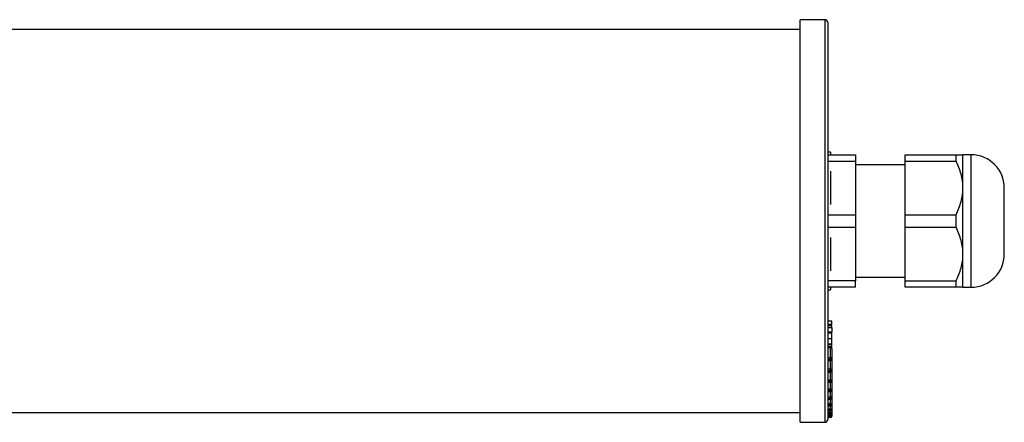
# Model space of a CAD drawing. Header units: millimetres. Extents: x -386 to 1009, y 394 to 472.
# Tile 2 of 4: x 660 to 839, y 396 to 469. Entities that reach past the tile are written whole.
import ezdxf

# ---------------------------------------------------------------- set-up
doc = ezdxf.new("R2010")
doc.units = ezdxf.units.MM

msp = doc.modelspace()

# ---------------------------------------------------------------- linework, layer by layer
at = {"color": 7, "linetype": 'Continuous', "lineweight": 25}
for p, q in [((806.39, 469.22), (801.89, 469.22)), ((801.89, 396.22), (801.89, 469.22)), ((806.89, 468.72), (806.89, 396.72)), ((801.89, 467.47), (-380.11, 467.47)), ((807.39, 445.22), (806.89, 445.22)), ((806.89, 444.72), (811.89, 444.72)), ((807.39, 445.22), (807.39, 444.72)), ((811.89, 444.72), (811.89, 443.59)), ((820.89, 444.72), (830.14, 444.72)), ((820.89, 443.59), (820.89, 444.72)), ((830.14, 443.59), (830.14, 444.72)), ((832.89, 444.72), (831.39, 444.72)), ((831.39, 438.72), (831.39, 444.72)), ((806.89, 443.59), (811.89, 443.59)), ((811.89, 443.59), (811.89, 433.86)), ((820.89, 442.92), (811.89, 442.92)), ((820.89, 443.59), (830.14, 443.59)), ((820.89, 433.86), (820.89, 443.59)), ((807.39, 441.75), (807.39, 435.69)), ((831.39, 426.72), (831.39, 438.72)), ((838.89, 426.72), (838.89, 438.72)), ((806.89, 433.86), (811.89, 433.86)), ((811.89, 433.86), (811.89, 431.59)), ((820.89, 433.86), (830.14, 433.86)), ((820.89, 431.59), (820.89, 433.86)), ((830.14, 431.59), (830.14, 433.86)), ((806.89, 431.59), (811.89, 431.59)), ((811.89, 431.59), (811.89, 421.86)), ((820.89, 431.59), (830.14, 431.59)), ((820.89, 421.86), (820.89, 431.59)), ((807.39, 429.75), (807.39, 423.69)), ((831.39, 420.72), (831.39, 426.72)), ((811.89, 421.86), (806.89, 421.86)), ((811.89, 422.52), (820.89, 422.52)), ((811.89, 420.72), (811.89, 421.86)), ((820.89, 421.86), (830.14, 421.86)), ((820.89, 420.72), (820.89, 421.86)), ((830.14, 420.72), (830.14, 421.86)), ((811.89, 420.72), (806.89, 420.72)), ((806.89, 420.22), (807.39, 420.22)), ((807.39, 420.72), (807.39, 420.22)), ((830.14, 420.72), (820.89, 420.72)), ((831.39, 420.72), (832.89, 420.72)), ((807.59, 414.55), (806.89, 414.55)), ((807.59, 414.1), (807.59, 414.55)), ((807.67, 413.95), (806.89, 413.95)), ((807.59, 413.69), (806.89, 413.69)), ((807.59, 413.34), (806.89, 413.34)), ((806.89, 412.64), (807.59, 412.64)), ((807.59, 412.54), (806.89, 412.54)), ((807.59, 412.36), (806.89, 412.36)), ((807.59, 413.34), (807.59, 412.99)), ((807.59, 412.99), (807.59, 412.64)), ((807.67, 412.82), (807.59, 412.82)), ((807.59, 412.36), (807.59, 412.54)), ((807.59, 411.37), (807.59, 412.36)), ((807.59, 411.37), (806.89, 411.37)), ((807.59, 410.37), (807.59, 411.37)), ((807.59, 410.75), (807.67, 410.75)), ((807.59, 410.37), (806.89, 410.37)), ((807.59, 410.32), (806.89, 410.32)), ((807.59, 409.96), (806.89, 409.96)), ((807.39, 409.8), (806.89, 409.8)), ((807.39, 409.74), (806.89, 409.74)), ((807.39, 407.9), (807.39, 409.74)), ((807.59, 409.79), (807.45, 409.79)), ((807.59, 410.32), (807.59, 410.37)), ((807.59, 409.96), (807.59, 410.32)), ((807.59, 409.79), (807.59, 409.96)), ((807.59, 409.6), (807.59, 407.76)), ((807.39, 407.9), (806.89, 407.9)), ((807.39, 407.62), (806.89, 407.62)), ((807.39, 407.48), (806.89, 407.48)), ((806.89, 407.42), (807.39, 407.42)), ((807.39, 407.62), (807.39, 407.9)), ((807.39, 407.48), (807.39, 407.62)), ((807.59, 407.76), (807.59, 407.62)), ((807.59, 407.62), (807.59, 405.72)), ((807.39, 405.84), (806.89, 405.84)), ((807.39, 405.56), (806.89, 405.56)), ((807.39, 405.34), (806.89, 405.34)), ((806.89, 405.29), (807.39, 405.29)), ((807.39, 405.56), (807.39, 405.84)), ((807.39, 405.34), (807.39, 405.56)), ((807.59, 405.72), (807.59, 405.49)), ((807.59, 405.49), (807.59, 403.78)), ((807.39, 403.89), (806.89, 403.89)), ((807.39, 403.62), (806.89, 403.62)), ((807.39, 403.5), (806.89, 403.5)), ((806.89, 403.47), (807.39, 403.47)), ((807.39, 403.62), (807.39, 403.89)), ((807.39, 403.5), (807.39, 403.62)), ((807.59, 403.78), (807.59, 403.67)), ((807.59, 403.67), (807.59, 402.15)), ((807.39, 402.25), (806.89, 402.25)), ((807.39, 401.98), (806.89, 401.98)), ((807.39, 401.8), (806.89, 401.8)), ((806.89, 401.78), (807.39, 401.78)), ((807.39, 401.98), (807.39, 402.25)), ((807.39, 401.8), (807.39, 401.98)), ((807.59, 402.15), (807.59, 401.98)), ((807.59, 401.98), (807.59, 400.68)), ((807.39, 400.76), (806.89, 400.76)), ((807.39, 400.5), (806.89, 400.5)), ((807.39, 400.41), (806.89, 400.41)), ((806.89, 400.4), (807.39, 400.4)), ((807.39, 400.5), (807.39, 400.76)), ((807.39, 400.41), (807.39, 400.5)), ((807.59, 400.68), (807.59, 400.6)), ((807.59, 400.6), (807.59, 399.52)), ((807.39, 399.58), (806.89, 399.58)), ((807.39, 399.33), (806.89, 399.33)), ((807.39, 399.21), (806.89, 399.21)), ((806.89, 399.2), (807.39, 399.2)), ((807.39, 398.6), (806.89, 398.6)), ((807.39, 398.36), (806.89, 398.36)), ((807.39, 398.31), (806.89, 398.31)), ((806.89, 398.3), (807.39, 398.3)), ((807.39, 399.33), (807.39, 399.58)), ((807.39, 399.21), (807.39, 399.33)), ((807.39, 398.36), (807.39, 398.6)), ((807.39, 398.31), (807.39, 398.36)), ((807.59, 399.52), (807.59, 399.4)), ((807.59, 399.4), (807.59, 398.55)), ((807.59, 398.55), (807.59, 398.5)), ((807.59, 398.5), (807.59, 397.89)), ((-380.11, 397.97), (801.89, 397.97)), ((807.39, 397.92), (806.89, 397.92)), ((807.39, 397.69), (806.89, 397.69)), ((806.89, 397.63), (807.39, 397.63)), ((807.39, 397.63), (806.89, 397.63)), ((807.39, 397.48), (806.89, 397.48)), ((807.39, 397.26), (806.89, 397.26)), ((806.89, 397.25), (807.39, 397.25)), ((807.39, 397.25), (806.89, 397.25)), ((807.39, 397.12), (806.89, 397.12)), ((807.39, 397.69), (807.39, 397.92)), ((807.39, 397.63), (807.39, 397.69)), ((807.39, 397.26), (807.39, 397.48)), ((807.39, 397.25), (807.39, 397.26)), ((807.59, 397.89), (807.59, 397.83)), ((807.59, 397.83), (807.59, 397.46)), ((807.59, 397.46), (807.59, 397.45)), ((807.59, 397.45), (807.59, 397.32)), ((801.89, 396.22), (806.39, 396.22))]:
    msp.add_line(p, q, dxfattribs=at)
at = {"color": 8, "linetype": 'Continuous', "lineweight": 25}
for p, q in [((806.39, 396.22), (806.39, 469.22)), ((832.89, 420.72), (832.89, 444.72)), ((807.39, 409.74), (807.39, 409.8)), ((807.39, 407.42), (807.39, 407.48)), ((807.39, 405.84), (807.39, 407.42)), ((807.39, 405.29), (807.39, 405.34)), ((807.39, 403.89), (807.39, 405.29)), ((807.39, 403.47), (807.39, 403.5)), ((807.39, 402.25), (807.39, 403.47)), ((807.39, 401.78), (807.39, 401.8)), ((807.39, 400.76), (807.39, 401.78)), ((807.39, 400.4), (807.39, 400.41)), ((807.39, 399.58), (807.39, 400.4)), ((807.39, 399.2), (807.39, 399.21)), ((807.39, 398.6), (807.39, 399.2)), ((807.39, 398.3), (807.39, 398.31)), ((807.39, 397.92), (807.39, 398.3)), ((807.39, 397.63), (807.39, 397.63)), ((807.39, 397.48), (807.39, 397.63)), ((807.39, 397.25), (807.39, 397.25)), ((807.39, 397.12), (807.39, 397.25)), ((807.54, 397.32), (807.59, 397.32))]:
    msp.add_line(p, q, dxfattribs=at)
at = {"color": 7, "linetype": 'Continuous', "lineweight": 25, "flags": 128}
for points in [[(807.39, 405.84), (807.42, 405.84), (807.46, 405.83), (807.5, 405.82), (807.53, 405.81), (807.55, 405.79), (807.57, 405.76), (807.58, 405.74), (807.59, 405.72)], [(807.59, 403.78), (807.58, 403.8), (807.57, 403.82), (807.55, 403.84), (807.53, 403.86), (807.5, 403.88), (807.46, 403.89), (807.42, 403.89), (807.39, 403.89)], [(807.39, 402.25), (807.42, 402.25), (807.46, 402.24), (807.5, 402.23), (807.53, 402.22), (807.55, 402.21), (807.57, 402.19), (807.58, 402.17), (807.59, 402.15)], [(807.59, 400.68), (807.58, 400.7), (807.57, 400.71), (807.55, 400.73), (807.53, 400.74), (807.5, 400.75), (807.46, 400.76), (807.42, 400.76), (807.39, 400.76)], [(807.39, 399.58), (807.42, 399.58), (807.46, 399.58), (807.5, 399.57), (807.53, 399.56), (807.55, 399.55), (807.57, 399.54), (807.58, 399.53), (807.59, 399.52)]]:
    msp.add_lwpolyline(points, dxfattribs=at)
at = {"color": 7, "linetype": 'Continuous', "lineweight": 25}
for centre, radius, start, end in [((806.39, 468.72), 0.5, 0, 90), ((832.89, 438.72), 6, 0, 90), ((832.89, 426.72), 6, 270, 0), ((807.39, 409.6), 0.2, 0, 90), ((807.41, 409.56), 0.179, 11.4218, 98.0495), ((807.41, 407.72), 0.179, 11.4218, 98.0495), ((807.41, 407.8), 0.179, 261.9505, 348.5782), ((807.39, 407.62), 0.2, 270, 0), ((807.41, 407.65), 0.179, 261.9505, 348.5782), ((807.41, 405.74), 0.181, 263.4591, 351.4483), ((807.39, 405.49), 0.2, 270, 360), ((807.41, 405.52), 0.181, 263.4591, 351.4483), ((807.4, 403.8), 0.185, 264.8889, 353.7565), ((807.39, 403.67), 0.2, 270, 0), ((807.4, 403.69), 0.185, 264.8889, 353.7565), ((807.4, 402.17), 0.188, 266.1887, 355.5981), ((807.39, 401.98), 0.2, 270, 0), ((807.4, 401.99), 0.188, 266.1887, 355.5981), ((807.39, 400.69), 0.191, 267.3247, 357.0479), ((807.39, 400.6), 0.2, 270, 0), ((807.39, 400.6), 0.191, 267.3247, 357.0479), ((807.39, 399.52), 0.194, 268.2746, 358.1638), ((807.39, 399.4), 0.2, 270, 0), ((807.39, 399.4), 0.194, 268.2746, 358.1638), ((807.43, 398.37), 0.237, 49.6093, 101.3691), ((807.39, 398.56), 0.197, 269.0242, 358.9898), ((807.39, 398.5), 0.2, 270, 360), ((807.39, 398.5), 0.197, 269.0242, 358.9898), ((806.39, 396.72), 0.5, 270, 0), ((807.43, 397.61), 0.318, 61.5184, 98.7795), ((807.39, 397.89), 0.198, 269.5648, 359.5581), ((807.39, 397.83), 0.2, 270, 0), ((807.39, 397.83), 0.198, 269.5648, 359.5581), ((807.44, 396.89), 0.589, 75.2041, 94.8338), ((807.39, 397.46), 0.2, 269.891, 359.8906), ((807.39, 397.45), 0.2, 270, 0), ((807.39, 397.45), 0.2, 269.891, 359.8906), ((807.39, 397.32), 0.2, 270, 0)]:
    msp.add_arc(centre, radius, start, end, dxfattribs=at)
for points, knots in [([(830.14, 444.72), (830.51, 444.72), (830.83, 444.72), (831.15, 444.72), (831.24, 444.72), (831.36, 444.72), (831.39, 444.72), (831.39, 444.72)], [0, 0, 0, 0, 0.5, 0.5, 0.75, 0.75, 1, 1, 1, 1]), ([(831.39, 438.72), (831.39, 439.56), (831.27, 440.39), (830.83, 442.01), (830.51, 442.81), (830.14, 443.59)], [0, 0, 0, 0, 0.5, 0.5, 1, 1, 1, 1]), ([(830.14, 433.86), (830.51, 434.63), (830.83, 435.42), (831.15, 436.63), (831.24, 437.04), (831.36, 437.88), (831.39, 438.3), (831.39, 438.72)], [0, 0, 0, 0, 0.5, 0.5, 0.75, 0.75, 1, 1, 1, 1]), ([(831.39, 426.72), (831.39, 427.56), (831.27, 428.39), (830.83, 430.01), (830.51, 430.81), (830.14, 431.59)], [0, 0, 0, 0, 0.5, 0.5, 1, 1, 1, 1]), ([(830.14, 421.86), (830.51, 422.63), (830.83, 423.42), (831.15, 424.63), (831.24, 425.04), (831.36, 425.88), (831.39, 426.3), (831.39, 426.72)], [0, 0, 0, 0, 0.5, 0.5, 0.75, 0.75, 1, 1, 1, 1]), ([(831.39, 420.72), (831.39, 420.72), (831.27, 420.72), (830.83, 420.72), (830.51, 420.72), (830.14, 420.72)], [0, 0, 0, 0, 0.5, 0.5, 1, 1, 1, 1]), ([(807.59, 413.39), (807.59, 413.41), (807.59, 413.53), (807.59, 413.62), (807.59, 413.69)], [0, 0, 0, 0, 0.152367, 1, 1, 1, 1])]:
    msp.add_open_spline(points, degree=3, knots=knots, dxfattribs=at)

doc.saveas('drawing.dxf')
